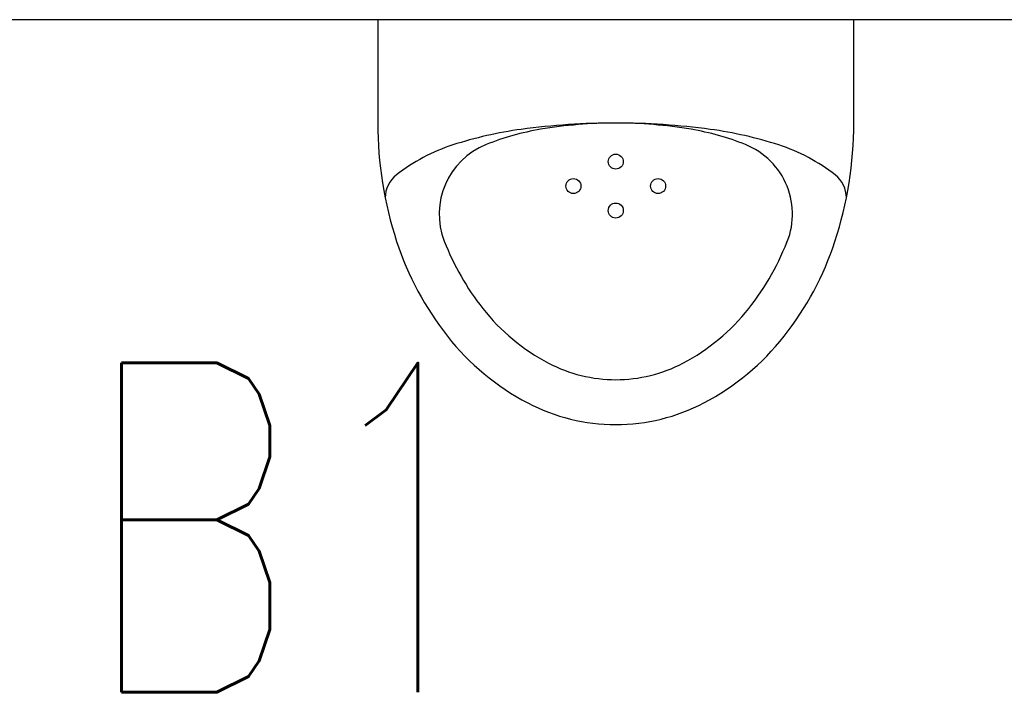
# Model space of a CAD drawing. Header units: millimetres. Extents: x 28600 to 181045, y -399112 to -163690.
# Tile 135 of 256: x 61039 to 61105, y -197800 to -197755. Entities that reach past the tile are written whole.
import ezdxf
from ezdxf.enums import TextEntityAlignment as Align

# ---------------------------------------------------------------- set-up
doc = ezdxf.new("R2010")
doc.units = ezdxf.units.MM
doc.layers.get('0').update_dxf_attribs({"color": 8})
for name, color, linetype in [('!! 1_zabudowa GK', 8, 'Continuous'), ('!! 2_wypos-sanitarne', 8, 'Continuous'), ('E1', 2, 'Continuous')]:
    doc.layers.add(name, color=color, linetype=linetype)
doc.styles.add('ELE1', font='romans.shx', dxfattribs={"width": 0.8, "height": 18})

# ---------------------------------------------------------------- blocks, each defined once
blk = doc.blocks.new('A$C164C2DE0')
for p, q in [((0, 15.897), (0, -15.897)), ((6.9, 15.897), (0, 15.897)), ((0, -15.897), (6.9, -15.897))]:
    blk.add_line(p, q)
for centre in [(11.111, 2.828), (9.479, 0), (12.744, 0), (11.111, -2.828)]:
    blk.add_circle(centre, 0.5)
for centre, radius, start, end in [((6.9, -9.541), 25.438, 71.8951, 90), ((11.9, 13.456), 1.944, 90, 141.90917), ((19.99, 7.115), 12.223, 141.90917, 162.01253), ((8.429, -4.864), 20.517, 51.71544, 71.8951), ((12.982, 6.802), 5, 65.48419, 158.26389), ((8.429, -4.864), 17.517, 51.71544, 69.59232), ((10.775, -1.893), 16.732, 27.68941, 51.71544), ((33.17, 2.836), 26.079, 162.01253, 172.34048), ((24.656, 2.115), 17.58, 158.16558, 170.46657), ((10.775, -1.893), 13.732, 27.68941, 51.71544), ((54.258, 0), 47.358, 172.34048, 180), ((14.382, 0), 12.658, 0, 27.68941), ((37.249, 0), 30.349, 170.46657, 180), ((14.382, 0), 9.658, 0, 27.68941), ((37.249, 0), 30.349, 180, 189.53343), ((54.258, 0), 47.358, 180, 187.65952), ((14.382, 0), 9.658, 332.31059, 0), ((14.382, 0), 12.658, 332.31059, 0), ((10.775, 1.893), 13.732, 308.28456, 332.31059), ((24.656, -2.115), 17.58, 189.53343, 201.83442), ((10.775, 1.893), 16.732, 308.28456, 332.31059), ((33.17, -2.836), 26.079, 187.65952, 197.98747), ((12.98, -6.796), 5, 201.79982, 291.31952), ((8.429, 4.864), 17.517, 291.31952, 308.28456), ((19.99, -7.115), 12.223, 197.98747, 218.09083), ((8.429, 4.864), 20.517, 288.1049, 308.28456), ((6.9, 9.541), 25.438, 270, 288.1049), ((11.9, -13.456), 1.944, 218.09083, 270)]:
    blk.add_arc(centre, radius, start, end)

msp = doc.modelspace()

# ---------------------------------------------------------------- linework, layer by layer
at = {"layer": '!! 1_zabudowa GK'}
msp.add_lwpolyline([(61135.43682, -197754.62813), (60824.56735, -197754.62813)], dxfattribs=at)

# ---------------------------------------------------------------- block references
at = {"layer": '!! 2_wypos-sanitarne', "rotation": 270}
msp.add_blockref('A$C164C2DE0', (61079.06505, -197754.62813), dxfattribs=at)

# ---------------------------------------------------------------- texts
at = {"layer": 'E1', "style": 'ELE1', "width": 0.75}
msp.add_text('B1', height=22, dxfattribs=at).set_placement((61057.71945, -197788.54375), align=Align.MIDDLE_CENTER)

doc.saveas('drawing.dxf')
